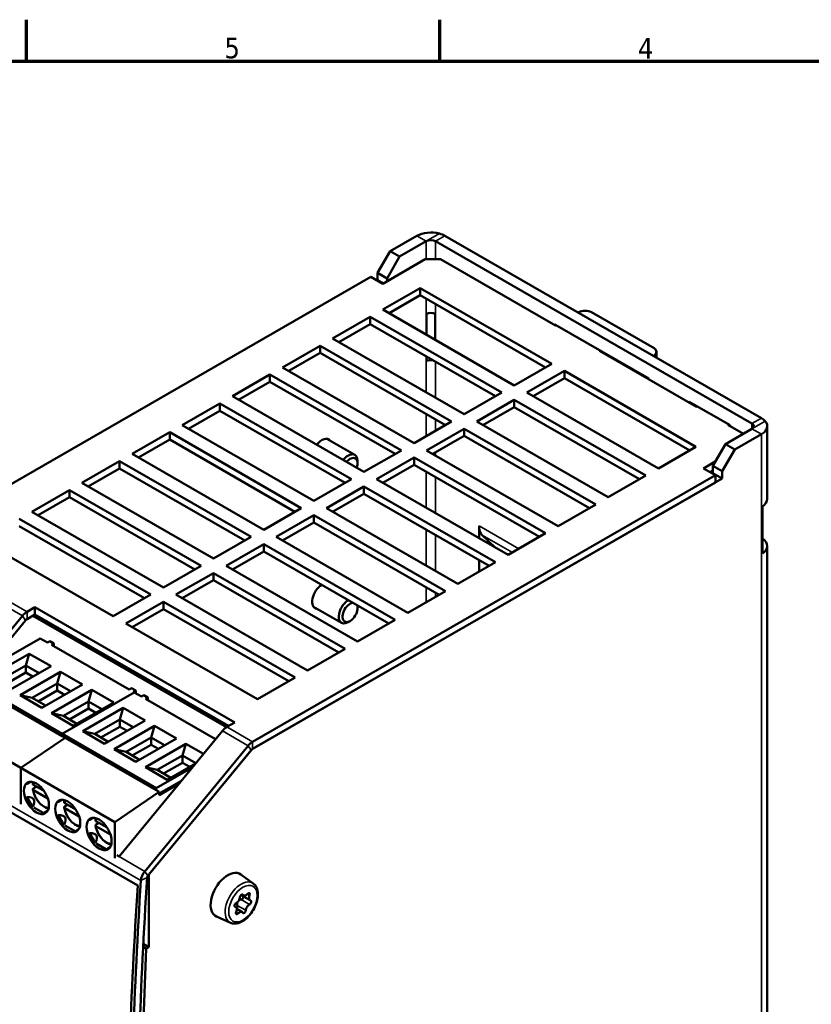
# Model space of a CAD drawing. Header units: millimetres. Extents: x -8 to 1688, y -8 to 1196.
# Tile 3 of 11: x 275 to 811, y 517 to 1184. Entities that reach past the tile are written whole.
import ezdxf

# ---------------------------------------------------------------- set-up
doc = ezdxf.new("R2010")
doc.units = ezdxf.units.MM
doc.header["$LTSCALE"] = 4
for name, color, linetype, lineweight in [('Bordo (ISO)', 7, 'Continuous', 70), ('Simbolo (ISO)', 7, 'Continuous', 25), ('Visibile (ISO)', 7, 'Continuous', 50), ('Visibile sottile (ISO)', 7, 'Continuous', 35)]:
    doc.layers.add(name, color=color, linetype=linetype, lineweight=lineweight)
doc.styles.add('Testo nota (ISO)', font='tahoma.ttf')

# ---------------------------------------------------------------- blocks, each defined once
blk = doc.blocks.new('Bordi adel')
at = {"layer": 'Bordo (ISO)'}
for p, q in [((70, 289), (70, 296)), ((140, 289), (140, 296)), ((8, 289), (412, 289))]:
    blk.add_line(p, q, dxfattribs=at)
at = {"layer": 'Simbolo (ISO)', "char_height": 3.5, "attachment_point": 8, "style": 'Testo nota (ISO)'}
for s, insert in [('5', (104.83, 289.4)), ('4', (174.83, 289.4))]:
    blk.add_mtext(s, dxfattribs=dict(at, insert=insert))

msp = doc.modelspace()

# ---------------------------------------------------------------- linework, layer by layer
at = {"layer": 'Visibile (ISO)'}
for p, q in [((544.33, 1037.59), (526.3, 1027.21)), ((532.66, 1023.54), (550.69, 1033.93)), ((557.06, 1033.93), (771.31, 910.55)), ((563.42, 1037.59), (777.68, 914.21)), ((517.81, 1012.51), (526.3, 1027.21)), ((526.3, 1027.21), (532.66, 1023.54)), ((550.13, 1021.83), (521.28, 1005.22)), ((532.66, 1023.54), (524.18, 1008.84)), ((560.31, 1021.83), (550.13, 1021.83)), ((638.38, 976.88), (560.31, 1021.83)), ((199.81, 829.38), (513.22, 1009.86)), ((521.28, 1005.22), (513.22, 1009.86)), ((517.48, 1007.41), (517.81, 1007.6)), ((517.81, 1007.6), (517.81, 1012.51)), ((517.81, 1012.51), (524.18, 1008.84)), ((517.81, 1007.6), (521.62, 1005.42)), ((524.18, 1008.84), (524.18, 1006.89)), ((521.28, 987.63), (546.74, 1002.29)), ((546.74, 1002.29), (635.83, 950.98)), ((546.74, 1002.29), (546.74, 997.38)), ((546.74, 997.38), (525.54, 985.18)), ((631.57, 948.53), (546.74, 997.38)), ((610.37, 936.32), (521.28, 987.63)), ((487.34, 968.09), (512.79, 982.74)), ((512.79, 982.74), (601.89, 931.44)), ((512.79, 982.74), (512.79, 977.84)), ((550.95, 970.55), (550.95, 984.76)), ((556.81, 984.76), (556.81, 967.17)), ((654.07, 985.92), (653.61, 985.65)), ((662.56, 985.92), (704.99, 961.49)), ((512.79, 977.84), (491.6, 965.63)), ((597.63, 928.98), (512.79, 977.84)), ((637.73, 977.25), (637.73, 977.66)), ((637.73, 977.66), (701.37, 941.01)), ((638.73, 977.08), (638.38, 976.88)), ((576.43, 916.78), (487.34, 968.09)), ((453.4, 948.54), (478.85, 963.2)), ((478.85, 963.2), (567.95, 911.89)), ((478.85, 963.2), (478.85, 958.29)), ((478.85, 958.29), (457.66, 946.09)), ((563.69, 909.44), (478.85, 958.29)), ((550.95, 952.88), (550.95, 955.87)), ((668.07, 959.78), (668.43, 959.98)), ((733.84, 921.91), (668.07, 959.78)), ((672.69, 957.53), (672.33, 957.33)), ((672.66, 957.51), (701.37, 940.98)), ((704.52, 956.34), (704.99, 956.6)), ((706.74, 959.05), (706.74, 955.06)), ((542.49, 897.23), (453.4, 948.54)), ((635.83, 950.98), (610.37, 936.32)), ((419.46, 928.99), (444.91, 943.65)), ((444.91, 943.65), (534.01, 892.35)), ((444.91, 943.65), (444.91, 938.75)), ((618.86, 931.44), (644.32, 946.1)), ((644.32, 941.19), (623.12, 928.98)), ((644.32, 946.1), (733.41, 894.79)), ((644.32, 946.1), (644.32, 941.19)), ((729.15, 892.34), (644.32, 941.19)), ((701.37, 941.01), (701.37, 940.6)), ((444.91, 938.75), (423.72, 926.54)), ((529.75, 889.89), (444.91, 938.75)), ((508.55, 877.69), (419.46, 928.99)), ((601.89, 931.44), (576.43, 916.78)), ((707.96, 880.13), (618.86, 931.44)), ((385.51, 909.45), (410.97, 924.11)), ((410.97, 924.11), (500.07, 872.8)), ((410.97, 924.11), (410.97, 919.2)), ((584.92, 911.89), (610.37, 926.55)), ((610.37, 921.65), (589.18, 909.44)), ((610.37, 926.55), (699.47, 875.24)), ((610.37, 926.55), (610.37, 921.65)), ((695.21, 872.79), (610.37, 921.65)), ((728.89, 924.76), (728.89, 925.17)), ((728.89, 925.17), (756.46, 909.29)), ((734.19, 922.11), (733.84, 921.91)), ((410.97, 919.2), (389.77, 907)), ((495.81, 870.35), (410.97, 919.2)), ((474.61, 858.14), (385.51, 909.45)), ((567.95, 911.89), (542.49, 897.23)), ((550.98, 892.35), (576.43, 907.01)), ((576.43, 907.01), (665.53, 855.7)), ((576.43, 907.01), (576.43, 902.1)), ((674.01, 860.59), (584.92, 911.89)), ((753.28, 896.5), (771.31, 906.88)), ((755.05, 909.69), (755.4, 909.9)), ((765.62, 903.6), (755.05, 909.69)), ((756.46, 909.29), (756.46, 908.88)), ((781.63, 908.71), (781.63, 859.41)), ((351.57, 889.9), (377.03, 904.56)), ((377.03, 904.56), (466.13, 853.26)), ((377.03, 904.56), (377.03, 899.66)), ((576.43, 902.1), (555.24, 889.89)), ((661.27, 853.25), (576.43, 902.1)), ((759.64, 892.83), (777.68, 903.22)), ((377.03, 899.66), (355.83, 887.45)), ((461.87, 850.8), (377.03, 899.66)), ((483.37, 900.18), (502.34, 889.26)), ((733.41, 894.79), (707.96, 880.13)), ((744.8, 881.8), (753.28, 896.5)), ((753.28, 896.5), (759.64, 892.83)), ((440.67, 838.6), (351.57, 889.9)), ((534.01, 892.35), (508.55, 877.69)), ((517.04, 872.8), (542.49, 887.46)), ((542.49, 887.46), (631.59, 836.15)), ((542.49, 887.46), (542.49, 882.56)), ((640.07, 841.04), (550.98, 892.35)), ((759.64, 892.83), (751.16, 878.14)), ((317.63, 870.36), (343.09, 885.02)), ((343.09, 885.02), (432.18, 833.71)), ((343.09, 885.02), (343.09, 880.11)), ((504.21, 883.63), (504.21, 885.13)), ((542.49, 882.56), (521.3, 870.35)), ((627.33, 833.7), (542.49, 882.56)), ((738.5, 880.13), (746.49, 884.73)), ((751.16, 878.14), (744.8, 881.8)), ((744.8, 876.89), (744.8, 881.8)), ((343.09, 880.11), (321.89, 867.91)), ((427.92, 831.26), (343.09, 880.11)), ((746.56, 875.49), (433.16, 695.01)), ((699.47, 875.24), (674.01, 860.59)), ((746.56, 875.49), (738.5, 880.13)), ((744.8, 878.85), (742.76, 877.68)), ((744.46, 876.7), (744.8, 876.89)), ((751.16, 873.23), (744.8, 876.89)), ((746.56, 870.58), (746.56, 875.49)), ((751.16, 878.14), (751.16, 873.23)), ((406.73, 819.05), (317.63, 870.36)), ((751.16, 873.23), (432.96, 689.99)), ((746.56, 870.58), (433.16, 690.1)), ((500.07, 872.8), (474.61, 858.14)), ((483.1, 853.26), (508.55, 867.91)), ((508.55, 867.91), (597.65, 816.61)), ((508.55, 867.91), (508.55, 863.01)), ((606.13, 821.49), (517.04, 872.8)), ((283.69, 850.81), (309.15, 865.47)), ((309.15, 860.57), (287.95, 848.36)), ((309.15, 865.47), (398.24, 814.17)), ((309.15, 865.47), (309.15, 860.57)), ((393.98, 811.71), (309.15, 860.57)), ((508.55, 863.01), (487.35, 850.8)), ((593.39, 814.16), (508.55, 863.01)), ((665.53, 855.7), (640.07, 841.04)), ((778.37, 822.47), (778.37, 854.35)), ((372.79, 799.51), (283.69, 850.81)), ((466.13, 853.26), (440.67, 838.6)), ((449.15, 833.71), (474.61, 848.37)), ((474.61, 848.37), (563.71, 797.06)), ((474.61, 848.37), (474.61, 843.46)), ((572.19, 801.95), (483.1, 853.26)), ((275.21, 845.93), (364.3, 794.62)), ((360.04, 792.17), (275.21, 841.02)), ((474.61, 843.46), (453.41, 831.26)), ((559.45, 794.61), (474.61, 843.46)), ((586.54, 832.77), (586.54, 841.14)), ((432.18, 833.71), (406.73, 819.05)), ((538.25, 782.4), (449.15, 833.71)), ((592.91, 830.94), (588.68, 834.99)), ((631.59, 836.15), (606.13, 821.49)), ((338.85, 779.96), (249.75, 831.27)), ((415.21, 814.17), (440.67, 828.82)), ((440.67, 828.82), (529.76, 777.52)), ((440.67, 828.82), (440.67, 823.92)), ((592.91, 830.94), (597.69, 826.36)), ((592.91, 830.94), (592.91, 829.11)), ((781.63, 827.53), (781.63, 420.88)), ((440.67, 823.92), (419.47, 811.71)), ((525.51, 775.06), (440.67, 823.92)), ((398.24, 814.17), (372.79, 799.51)), ((504.31, 762.86), (415.21, 814.17)), ((597.65, 816.61), (572.19, 801.95)), ((586.54, 810.21), (586.54, 818.1)), ((592.91, 814.43), (592.91, 813.88)), ((381.27, 794.62), (406.73, 809.28)), ((406.73, 809.28), (495.82, 757.97)), ((406.73, 809.28), (406.73, 804.37)), ((406.73, 804.37), (385.53, 792.17)), ((491.56, 755.52), (406.73, 804.37)), ((364.3, 794.62), (338.85, 779.96)), ((470.37, 743.31), (381.27, 794.62)), ((563.71, 797.06), (538.25, 782.4)), ((347.33, 775.07), (372.79, 789.73)), ((372.79, 789.73), (461.88, 738.43)), ((372.79, 789.73), (372.79, 784.83)), ((504.21, 785.52), (504.21, 787.02)), ((242.77, 738.21), (277.34, 780.26)), ((280.42, 782.96), (285.81, 786.07)), ((285.81, 781.16), (280.42, 778.06)), ((284.45, 780.38), (415.53, 704.89)), ((285.81, 786.07), (285.81, 781.16)), ((285.81, 786.07), (421.15, 708.13)), ((416.89, 705.68), (285.81, 781.16)), ((372.79, 784.83), (351.59, 772.62)), ((457.62, 735.97), (372.79, 784.83)), ((474.39, 786.48), (493.35, 775.56)), ((279.39, 777.16), (251.52, 743.25)), ((436.43, 723.77), (347.33, 775.07)), ((499.16, 776.76), (497.87, 776.01)), ((529.76, 777.52), (504.31, 762.86)), ((240.53, 736.91), (289.32, 765.01)), ((294.2, 762.2), (289.32, 765.01)), ((295.89, 763.18), (294.2, 762.2)), ((295.89, 763.18), (298.65, 761.59)), ((298.65, 761.59), (296.95, 760.61)), ((349.56, 730.32), (296.95, 760.61)), ((298.65, 761.59), (298.65, 759.64)), ((281.89, 754.63), (254.49, 738.85)), ((279.56, 746.72), (281.89, 754.63)), ((296.74, 746.08), (281.89, 754.63)), ((495.82, 757.97), (470.37, 743.31)), ((279.56, 746.72), (262.59, 736.94)), ((279.56, 741.86), (266.81, 734.52)), ((269.34, 730.3), (296.74, 746.08)), ((303.11, 742.41), (275.7, 726.63)), ((288.71, 741.45), (279.56, 746.72)), ((279.56, 741.86), (279.56, 746.72)), ((284.49, 739.02), (279.56, 741.86)), ((300.77, 734.5), (303.11, 742.41)), ((317.96, 733.86), (303.11, 742.41)), ((304.17, 700.27), (240.53, 736.91)), ((242.65, 734.32), (304.17, 698.89)), ((300.77, 734.5), (283.8, 724.73)), ((290.55, 718.08), (317.96, 733.86)), ((309.92, 729.23), (300.77, 734.5)), ((300.77, 729.64), (300.77, 734.5)), ((461.88, 738.43), (436.43, 723.77)), ((355.43, 597.61), (125.89, 729.79)), ((300.77, 729.64), (288.02, 722.3)), ((324.32, 730.2), (296.92, 714.42)), ((305.7, 726.81), (300.77, 729.64)), ((304.17, 700.27), (352.96, 728.36)), ((352.96, 728.36), (304.17, 700.27)), ((321.99, 722.29), (324.32, 730.2)), ((339.17, 721.64), (324.32, 730.2)), ((351.26, 731.3), (349.56, 730.32)), ((354.02, 729.71), (351.26, 731.3)), ((354.02, 729.71), (352.32, 728.73)), ((352.32, 728.73), (352.96, 728.36)), ((357.84, 725.55), (352.96, 728.36)), ((354.02, 727.75), (354.02, 729.71)), ((275.7, 726.63), (290.55, 718.08)), ((283.8, 724.73), (275.7, 726.63)), ((283.8, 724.73), (292.95, 719.46)), ((321.99, 722.29), (305.02, 712.51)), ((311.77, 705.86), (339.17, 721.64)), ((331.13, 717.02), (321.99, 722.29)), ((321.99, 717.43), (321.99, 722.29)), ((359.53, 726.53), (357.84, 725.55)), ((359.53, 726.53), (362.29, 724.94)), ((362.29, 724.94), (360.59, 723.97)), ((408.02, 696.66), (360.59, 723.97)), ((362.29, 724.94), (362.29, 722.99)), ((212.53, 713.93), (276.17, 677.28)), ((296.92, 714.42), (311.77, 705.86)), ((305.02, 712.51), (296.92, 714.42)), ((321.99, 717.43), (309.23, 710.08)), ((345.53, 717.98), (318.13, 702.2)), ((326.92, 714.59), (321.99, 717.43)), ((343.2, 710.07), (345.53, 717.98)), ((360.38, 709.43), (345.53, 717.98)), ((305.02, 712.51), (314.16, 707.24)), ((343.2, 710.07), (326.23, 700.3)), ((332.98, 693.65), (360.38, 709.43)), ((352.35, 704.8), (343.2, 710.07)), ((343.2, 705.21), (343.2, 710.07)), ((421.15, 708.13), (415.76, 705.03)), ((367.81, 663.62), (304.17, 700.27)), ((304.17, 698.89), (304.17, 700.27)), ((304.17, 700.27), (304.17, 698.89)), ((318.13, 702.2), (332.98, 693.65)), ((326.23, 700.3), (318.13, 702.2)), ((326.23, 700.3), (335.38, 695.03)), ((343.2, 705.21), (330.45, 697.87)), ((366.75, 705.76), (339.34, 689.98)), ((412.68, 702.33), (342.73, 617.22)), ((348.13, 702.37), (343.2, 705.21)), ((364.41, 697.85), (366.75, 705.76)), ((381.59, 697.21), (366.75, 705.76)), ((276.17, 677.28), (306.29, 697.67)), ((276.17, 677.28), (306.29, 697.67)), ((306.29, 697.67), (304.17, 698.89)), ((306.29, 697.67), (367.81, 662.25)), ((364.41, 697.85), (347.44, 688.08)), ((354.19, 681.43), (381.59, 697.21)), ((387.96, 693.55), (360.56, 677.77)), ((373.56, 692.59), (364.41, 697.85)), ((364.41, 693), (364.41, 697.85)), ((385.63, 685.64), (387.96, 693.55)), ((399.84, 686.71), (387.96, 693.55)), ((339.34, 689.98), (354.19, 681.43)), ((347.44, 688.08), (339.34, 689.98)), ((347.44, 688.08), (356.59, 682.81)), ((364.41, 693), (351.66, 685.65)), ((430.07, 692.31), (360.12, 607.2)), ((432.13, 689.2), (362.18, 604.1)), ((432.96, 689.99), (362.96, 605.04)), ((369.34, 690.16), (364.41, 693)), ((385.63, 685.64), (368.65, 675.87)), ((385.63, 680.78), (372.87, 673.44)), ((375.41, 669.22), (394.5, 680.21)), ((394.68, 680.43), (385.63, 685.64)), ((385.63, 680.78), (385.63, 685.64)), ((390.56, 677.94), (385.63, 680.78)), ((276.17, 677.28), (339.8, 640.63)), ((276.17, 652.71), (276.17, 677.28)), ((276.17, 652.71), (276.17, 677.28)), ((360.56, 677.77), (375.41, 669.22)), ((368.65, 675.87), (360.56, 677.77)), ((392.6, 677.89), (367.81, 663.62)), ((368.65, 675.87), (377.8, 670.6)), ((282.96, 667.91), (280.54, 666.51)), ((384.94, 668.58), (369.93, 659.94)), ((286.81, 664.51), (284.68, 663.28)), ((292.16, 661.43), (284.7, 665.73)), ((294.46, 656.67), (284.7, 662.29)), ((339.8, 640.63), (369.93, 661.02)), ((367.81, 663.62), (367.81, 662.25)), ((369.93, 661.02), (367.81, 662.25)), ((383.34, 666.63), (369.93, 658.91)), ((369.93, 658.91), (369.93, 661.02)), ((304.17, 655.69), (301.75, 654.29)), ((313.37, 649.21), (305.91, 653.51)), ((291.3, 646.79), (284.92, 650.47)), ((294.34, 648.16), (291.94, 646.76)), ((308.03, 652.29), (305.89, 651.06)), ((315.68, 644.45), (305.91, 650.08)), ((325.38, 643.48), (322.96, 642.08)), ((327.12, 641.29), (334.58, 637)), ((339.8, 616.06), (339.8, 640.63)), ((312.51, 634.58), (306.13, 638.25)), ((315.55, 635.94), (313.15, 634.54)), ((327.11, 638.85), (329.24, 640.08)), ((327.12, 637.86), (336.89, 632.24)), ((333.73, 622.36), (327.35, 626.04)), ((336.77, 623.72), (334.36, 622.33)), ((342.71, 617.19), (341.14, 618.09)), ((362.96, 605.04), (362.96, 555.99)), ((433.58, 599.02), (425.15, 605.16)), ((355.43, 597.61), (355.56, 597.68)), ((431.45, 587.62), (425.45, 591.08)), ((427.09, 590.93), (425.85, 591.64)), ((421.74, 583.02), (421.03, 583.44)), ((426.1, 579.72), (422.42, 581.84)), ((418.25, 572.41), (408.71, 576.62)), ((361.13, 554.94), (354.9, 383.59)), ((361.13, 554.94), (359.06, 556.13)), ((359.16, 558.17), (362.96, 555.99)), ((362.96, 555.99), (361.13, 554.94))]:
    msp.add_line(p, q, dxfattribs=at)
for centre, major_axis, ratio, start_param, end_param in [((553.88, 1032.09), (-13.5, 0), 0.575862, 4.266828, 5.497787), ((553.88, 1032.09), (4.5, 0), 0.575862, 0.785398, 2.356194), ((553.88, 1032.09), (-13.5, 0), 0.575862, 3.926991, 4.266828), ((658.32, 983.48), (-6, 0), 0.575862, 3.926991, 5.497787), ((553.88, 982.79), (4.5, 0), 0.575862, 0.861576, 2.280016), ((700.74, 959.05), (6, 0), 0.575862, 5.497787, 7.068583), ((553.88, 950.91), (-4.5, 0), 0.575862, 4.395034, 5.421609), ((768.13, 908.71), (-13.5, 0), 0.575862, 3.587154, 3.926991), ((768.13, 908.71), (4.5, 0), 0.575862, 5.497787, 7.068583), ((768.13, 908.71), (13.5, 0), 0.575862, 5.497787, 6.728747), ((480.05, 891.71), (4.64, 8.06), 0.578093, 6.028497, 7.629313), ((497.84, 881.46), (4.49, 7.8), 0.578093, 5.496181, 7.621689), ((499.15, 880.71), (3.57, 6.2), 0.578093, 5.005972, 7.560399), ((768.13, 859.41), (13.5, 0), 0.575862, 5.573965, 6.283185), ((597.15, 847.25), (-7.49, -13), 0.578093, 5.495853, 6.141625), ((768.13, 827.53), (13.5, 0), 0.575862, 5.573965, 6.992405), ((480.05, 793.6), (-4.64, -8.06), 0.578093, 3.920587, 6.537873), ((497.84, 783.36), (-4.49, -7.8), 0.578093, 3.886219, 7.07019), ((499.15, 782.61), (3.57, 6.2), 0.578093, 0.391451, 5.891734), ((497.84, 783.36), (4.49, 7.8), 0.578093, 5.496181, 5.538559), ((280.42, 775.61), (4.49, 7.8), 0.578093, 0.783464, 1.28961), ((280.42, 775.61), (-1.5, -2.6), 0.578093, 3.925057, 4.431203), ((415.76, 697.67), (-4.49, -7.8), 0.578093, 3.925057, 4.431203), ((433.16, 687.65), (-4.49, -7.8), 0.578093, 3.925057, 4.431203), ((433.16, 687.65), (-1.5, -2.6), 0.578093, 3.925057, 4.431203), ((292.52, 660.26), (12.12, -6.35), 0.445687, 2.937438, 3.091822), ((292.52, 660.26), (-10.85, -6.38), 0.953105, 6.051563, 6.499714), ((234.2, 626.68), (50.78, 29.21), 0.204846, 5.967712, 6.599306), ((313.73, 648.04), (12.12, -6.35), 0.445687, 2.937438, 3.091822), ((292.52, 660.26), (-0.58, -13.66), 0.444492, 0.052407, 0.202807), ((313.73, 648.04), (-10.85, -6.38), 0.953105, 6.051563, 6.499714), ((255.42, 614.46), (50.78, 29.21), 0.204846, 5.967712, 6.599306), ((334.95, 635.83), (12.12, -6.35), 0.445687, 2.937438, 3.091822), ((313.73, 648.04), (-0.58, -13.66), 0.444492, 0.052407, 0.202807), ((334.95, 635.83), (-10.85, -6.38), 0.953105, 6.051563, 6.499714), ((276.63, 602.25), (50.78, 29.21), 0.204846, 5.967712, 6.599306), ((334.95, 635.83), (-0.58, -13.66), 0.444492, 0.052407, 0.202807), ((345.2, 613.49), (-3.59, -6.24), 0.578093, 4.431203, 4.436145), ((362.59, 603.47), (-3.59, -6.24), 0.578093, 4.431203, 5.419715), ((416.41, 591.19), (-8.23, -14.3), 0.578093, 3.07957, 6.345208), ((2899.96, 1840.85), (-1799.51, -3124.9), 0.578093, 5.419715, 5.491694), ((2899.96, 1840.85), (-1796.52, -3119.7), 0.578093, 5.419715, 5.491687), ((362.59, 603.47), (-0.6, -1.04), 0.578093, 4.431203, 5.419715), ((2646.38, 1705.11), (1621.97, 2816.6), 0.578093, 2.27448, 2.354261), ((422.24, 588.63), (1.68, 2.92), 0.578093, 3.85197, 5.426069), ((425.67, 590.33), (0.75, 1.3), 0.578093, 5.946365, 8.567662), ((428.77, 593.85), (-1.68, -2.92), 0.578093, 5.946365, 7.520464), ((430.28, 591.14), (0.75, 1.3), 0.578093, 4.899168, 7.520464), ((433.13, 590.54), (-1.68, -2.92), 0.578093, 4.899168, 6.473267), ((431.21, 586.13), (0.75, 1.3), 0.578093, 3.85197, 6.473267), ((421.99, 584.51), (-0.75, -1.3), 0.578093, 3.85197, 6.473267), ((420.06, 580.1), (1.68, 2.92), 0.578093, 4.899168, 6.473267), ((427.52, 580.32), (-0.75, -1.3), 0.578093, 5.946365, 8.567662), ((430.96, 582.02), (-1.68, -2.92), 0.578093, 3.85197, 5.426069), ((422.91, 579.51), (-0.75, -1.3), 0.578093, 4.899168, 7.520464), ((424.42, 576.8), (1.68, 2.92), 0.578093, 5.946365, 7.520464)]:
    msp.add_ellipse(centre, major_axis=major_axis, ratio=ratio, start_param=start_param, end_param=end_param, dxfattribs=at)
for centre in [(286.77, 656.95), (307.99, 644.73), (329.2, 632.52)]:
    msp.add_ellipse(centre, major_axis=(-5.99, 10.4), ratio=0.578093, dxfattribs=at)
for points, knots in [([(280.56, 666.87), (280.55, 666.85), (280.52, 666.81), (280.49, 666.75), (280.46, 666.7), (280.44, 666.66), (280.43, 666.62), (280.42, 666.58), (280.41, 666.55), (280.41, 666.53), (280.41, 666.51), (280.42, 666.5), (280.43, 666.49), (280.44, 666.48), (280.46, 666.48), (280.47, 666.48), (280.49, 666.48), (280.51, 666.49), (280.53, 666.5), (280.54, 666.51), (280.54, 666.51)], [0, 0, 0, 0, 0.05, 0.1, 0.15, 0.2, 0.25, 0.3, 0.35, 0.4, 0.45, 0.5, 0.55, 0.6, 0.65, 0.7, 0.75, 0.8, 0.85, 0.8667385, 0.8667385, 0.8667385, 0.8667385]), ([(284.71, 667.65), (284.67, 667.54), (284.63, 667.43), (284.49, 666.99), (284.4, 666.65), (284.34, 666.3)], [5.9344407, 5.9344407, 5.9344407, 5.9344407, 5.9760203, 5.9760203, 6.096062, 6.096062, 6.096062, 6.096062]), ([(284.34, 666.3), (284.34, 666.27), (284.33, 666.25), (284.33, 666.14), (284.37, 666.04), (284.49, 665.88), (284.59, 665.79), (284.7, 665.73)], [0.01268503, 0.01268503, 0.01268503, 0.01268503, 0.01478815, 0.01478815, 0.02230139, 0.02230139, 0.02990555, 0.02990555, 0.02990555, 0.02990555]), ([(284.7, 662.29), (284.59, 662.35), (284.49, 662.44), (284.37, 662.6), (284.33, 662.7), (284.33, 662.88), (284.37, 662.98), (284.48, 663.13), (284.58, 663.22), (284.68, 663.28)], [0.08984713, 0.08984713, 0.08984713, 0.08984713, 0.09745128, 0.09745128, 0.10496453, 0.10496453, 0.11239048, 0.11239048, 0.11975267, 0.11975267, 0.11975267, 0.11975267]), ([(284.34, 662.73), (284.51, 661.61), (284.83, 660.46), (285.71, 658.19), (286.27, 657.08), (287.6, 655.01), (288.35, 654.05), (289.99, 652.36), (290.88, 651.63), (292.71, 650.49), (293.66, 650.08), (294.74, 649.84), (294.87, 649.82), (295, 649.8)], [0.189823, 0.189823, 0.189823, 0.189823, 0.527198, 0.527198, 0.861835, 0.861835, 1.195722, 1.195722, 1.531563, 1.531563, 1.869182, 1.869182, 1.915674, 1.915674, 1.915674, 1.915674]), ([(301.77, 654.65), (301.76, 654.63), (301.73, 654.59), (301.7, 654.54), (301.67, 654.49), (301.65, 654.44), (301.64, 654.4), (301.63, 654.37), (301.62, 654.34), (301.62, 654.32), (301.63, 654.3), (301.63, 654.28), (301.64, 654.27), (301.65, 654.26), (301.67, 654.26), (301.68, 654.26), (301.7, 654.27), (301.72, 654.28), (301.74, 654.28), (301.75, 654.29), (301.75, 654.29)], [0, 0, 0, 0, 0.05, 0.1, 0.15, 0.2, 0.25, 0.3, 0.35, 0.4, 0.45, 0.5, 0.55, 0.6, 0.65, 0.7, 0.75, 0.8, 0.85, 0.8667385, 0.8667385, 0.8667385, 0.8667385]), ([(305.93, 655.44), (305.88, 655.33), (305.84, 655.22), (305.7, 654.78), (305.62, 654.43), (305.55, 654.08)], [5.9344407, 5.9344407, 5.9344407, 5.9344407, 5.9760203, 5.9760203, 6.096062, 6.096062, 6.096062, 6.096062]), ([(305.55, 654.08), (305.55, 654.06), (305.55, 654.03), (305.55, 653.92), (305.58, 653.82), (305.7, 653.66), (305.8, 653.57), (305.91, 653.51)], [0.01268503, 0.01268503, 0.01268503, 0.01268503, 0.01478815, 0.01478815, 0.02230139, 0.02230139, 0.02990555, 0.02990555, 0.02990555, 0.02990555]), ([(305.91, 650.08), (305.8, 650.14), (305.7, 650.23), (305.58, 650.39), (305.55, 650.49), (305.55, 650.66), (305.58, 650.76), (305.69, 650.92), (305.79, 651), (305.89, 651.06)], [0.08984713, 0.08984713, 0.08984713, 0.08984713, 0.09745128, 0.09745128, 0.10496453, 0.10496453, 0.11239048, 0.11239048, 0.11975267, 0.11975267, 0.11975267, 0.11975267]), ([(305.55, 650.52), (305.72, 649.4), (306.04, 648.24), (306.92, 645.98), (307.49, 644.87), (308.81, 642.8), (309.56, 641.83), (311.21, 640.14), (312.09, 639.41), (313.92, 638.28), (314.87, 637.87), (315.95, 637.63), (316.08, 637.6), (316.21, 637.58)], [0.189823, 0.189823, 0.189823, 0.189823, 0.527198, 0.527198, 0.861835, 0.861835, 1.195722, 1.195722, 1.531563, 1.531563, 1.869182, 1.869182, 1.915674, 1.915674, 1.915674, 1.915674]), ([(291.94, 646.76), (291.93, 646.76), (291.93, 646.75), (291.91, 646.75), (291.89, 646.73), (291.88, 646.72), (291.87, 646.71), (291.87, 646.69), (291.87, 646.68), (291.87, 646.67), (291.88, 646.65), (291.89, 646.64), (291.92, 646.63), (291.94, 646.62), (291.98, 646.61), (292.02, 646.61), (292.07, 646.6), (292.12, 646.6), (292.19, 646.6), (292.23, 646.6), (292.26, 646.6)], [0.1395902, 0.1395902, 0.1395902, 0.1395902, 0.15, 0.2, 0.25, 0.3, 0.35, 0.4, 0.45, 0.5, 0.55, 0.6, 0.65, 0.7, 0.75, 0.8, 0.85, 0.9, 0.95, 1, 1, 1, 1]), ([(322.99, 642.44), (322.97, 642.42), (322.95, 642.37), (322.91, 642.32), (322.89, 642.27), (322.87, 642.22), (322.85, 642.19), (322.84, 642.15), (322.84, 642.12), (322.84, 642.1), (322.84, 642.08), (322.85, 642.07), (322.86, 642.05), (322.87, 642.05), (322.88, 642.05), (322.9, 642.05), (322.92, 642.05), (322.94, 642.06), (322.95, 642.07), (322.96, 642.07), (322.96, 642.08)], [0, 0, 0, 0, 0.05, 0.1, 0.15, 0.2, 0.25, 0.3, 0.35, 0.4, 0.45, 0.5, 0.55, 0.6, 0.65, 0.7, 0.75, 0.8, 0.85, 0.8667385, 0.8667385, 0.8667385, 0.8667385]), ([(326.77, 641.87), (326.76, 641.84), (326.76, 641.82), (326.76, 641.71), (326.8, 641.6), (326.91, 641.44), (327.02, 641.36), (327.12, 641.29)], [0.01268503, 0.01268503, 0.01268503, 0.01268503, 0.01478815, 0.01478815, 0.02230139, 0.02230139, 0.02990555, 0.02990555, 0.02990555, 0.02990555]), ([(327.14, 643.22), (327.1, 643.11), (327.06, 643), (326.91, 642.56), (326.83, 642.22), (326.77, 641.87)], [5.9344407, 5.9344407, 5.9344407, 5.9344407, 5.9760203, 5.9760203, 6.096062, 6.096062, 6.096062, 6.096062]), ([(313.15, 634.54), (313.15, 634.54), (313.14, 634.54), (313.12, 634.53), (313.11, 634.52), (313.09, 634.5), (313.08, 634.49), (313.08, 634.48), (313.08, 634.46), (313.08, 634.45), (313.09, 634.44), (313.11, 634.43), (313.13, 634.41), (313.16, 634.4), (313.19, 634.4), (313.23, 634.39), (313.28, 634.38), (313.34, 634.38), (313.4, 634.38), (313.45, 634.39), (313.47, 634.39)], [0.1395902, 0.1395902, 0.1395902, 0.1395902, 0.15, 0.2, 0.25, 0.3, 0.35, 0.4, 0.45, 0.5, 0.55, 0.6, 0.65, 0.7, 0.75, 0.8, 0.85, 0.9, 0.95, 1, 1, 1, 1]), ([(327.12, 637.86), (327.02, 637.92), (326.91, 638.01), (326.8, 638.17), (326.76, 638.27), (326.76, 638.44), (326.79, 638.54), (326.91, 638.7), (327, 638.79), (327.11, 638.85)], [0.08984713, 0.08984713, 0.08984713, 0.08984713, 0.09745128, 0.09745128, 0.10496453, 0.10496453, 0.11239048, 0.11239048, 0.11975267, 0.11975267, 0.11975267, 0.11975267]), ([(326.76, 638.3), (326.93, 637.18), (327.25, 636.02), (328.14, 633.76), (328.7, 632.65), (330.02, 630.58), (330.78, 629.62), (332.42, 627.93), (333.3, 627.2), (335.14, 626.06), (336.08, 625.65), (337.16, 625.41), (337.29, 625.39), (337.42, 625.37)], [0.189823, 0.189823, 0.189823, 0.189823, 0.527198, 0.527198, 0.861835, 0.861835, 1.195722, 1.195722, 1.531563, 1.531563, 1.869182, 1.869182, 1.915674, 1.915674, 1.915674, 1.915674]), ([(334.36, 622.33), (334.36, 622.33), (334.35, 622.32), (334.34, 622.31), (334.32, 622.3), (334.31, 622.29), (334.3, 622.27), (334.29, 622.26), (334.29, 622.25), (334.3, 622.23), (334.31, 622.22), (334.32, 622.21), (334.34, 622.2), (334.37, 622.19), (334.4, 622.18), (334.44, 622.17), (334.49, 622.17), (334.55, 622.17), (334.61, 622.17), (334.66, 622.17), (334.69, 622.17)], [0.1395902, 0.1395902, 0.1395902, 0.1395902, 0.15, 0.2, 0.25, 0.3, 0.35, 0.4, 0.45, 0.5, 0.55, 0.6, 0.65, 0.7, 0.75, 0.8, 0.85, 0.9, 0.95, 1, 1, 1, 1]), ([(418.25, 572.41), (419.14, 572.02), (420.11, 571.84), (422.21, 571.85), (423.34, 572.1), (425.7, 573.02), (426.93, 573.74), (429.29, 575.58), (430.42, 576.7), (432.46, 579.21), (433.37, 580.6), (434.9, 583.49), (435.52, 585.01), (436.4, 588.04), (436.67, 589.55), (436.78, 592.45), (436.63, 593.84), (435.88, 596.29), (435.29, 597.36), (434.2, 598.52), (433.9, 598.79), (433.58, 599.02)], [3.800584, 3.800584, 3.800584, 3.800584, 4.065154, 4.065154, 4.362548, 4.362548, 4.696097, 4.696097, 5.035879, 5.035879, 5.372634, 5.372634, 5.708389, 5.708389, 6.046235, 6.046235, 6.386118, 6.386118, 6.70797, 6.70797, 6.81813, 6.81813, 6.81813, 6.81813]), ([(423.98, 587.74), (424.17, 587.86), (424.38, 587.95), (424.82, 588.1), (425.08, 588.16), (425.35, 588.2)], [0.31734853, 0.31734853, 0.31734853, 0.31734853, 0.32828659, 0.32828659, 0.34124404, 0.34124404, 0.34124404, 0.34124404]), ([(425.45, 591.08), (425.42, 591.09), (425.4, 591.11), (425.33, 591.15), (425.29, 591.18), (425.25, 591.21)], [0.263394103, 0.263394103, 0.263394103, 0.263394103, 0.265006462, 0.265006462, 0.268000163, 0.268000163, 0.268000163, 0.268000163]), ([(425.35, 588.2), (425.57, 588.23), (425.79, 588.3), (426.18, 588.5), (426.37, 588.65), (426.66, 589), (426.77, 589.21), (426.82, 589.41)], [0.08298659, 0.08298659, 0.08298659, 0.08298659, 0.09402918, 0.09402918, 0.10516563, 0.10516563, 0.11630209, 0.11630209, 0.11630209, 0.11630209]), ([(426.82, 589.41), (426.87, 589.61), (426.87, 589.83), (426.78, 590.16), (426.72, 590.29), (426.63, 590.4)], [0.11630209, 0.11630209, 0.11630209, 0.11630209, 0.12743854, 0.12743854, 0.13547247, 0.13547247, 0.13547247, 0.13547247]), ([(422.33, 582.33), (422.49, 582.45), (422.62, 582.63), (422.81, 583.04), (422.87, 583.28), (422.89, 583.72), (422.86, 583.95), (422.79, 584.17)], [0.11630209, 0.11630209, 0.11630209, 0.11630209, 0.12743854, 0.12743854, 0.138575, 0.138575, 0.14961758, 0.14961758, 0.14961758, 0.14961758]), ([(422.79, 584.17), (422.72, 584.43), (422.66, 584.7), (422.61, 585.26), (422.62, 585.61), (422.7, 586.04), (422.73, 586.14), (422.76, 586.24)], [0.25204901, 0.25204901, 0.25204901, 0.25204901, 0.26500646, 0.26500646, 0.28082649, 0.28082649, 0.28567206, 0.28567206, 0.28567206, 0.28567206])]:
    msp.add_open_spline(points, degree=3, knots=knots, dxfattribs=at)
for points in [[(280.61, 657.68), (280.6, 657.68), (280.58, 657.67), (280.55, 657.67), (280.53, 657.66), (280.51, 657.64), (280.49, 657.62), (280.47, 657.59), (280.46, 657.55), (280.44, 657.51), (280.43, 657.47), (280.42, 657.41), (280.41, 657.35), (280.41, 657.28), (280.41, 657.2), (280.42, 657.12), (280.43, 657.03), (280.44, 656.93), (280.46, 656.81), (280.49, 656.69), (280.52, 656.57), (280.55, 656.47), (280.56, 656.42)], [(283.23, 651.81), (283.26, 651.77), (283.33, 651.7), (283.42, 651.61), (283.51, 651.53), (283.6, 651.45), (283.68, 651.39), (283.76, 651.33), (283.83, 651.29), (283.89, 651.25), (283.95, 651.22), (284.01, 651.19), (284.06, 651.17), (284.11, 651.16), (284.15, 651.15), (284.19, 651.15), (284.22, 651.15), (284.25, 651.15), (284.28, 651.16), (284.3, 651.18), (284.32, 651.2), (284.33, 651.21), (284.33, 651.22)], [(301.82, 645.46), (301.81, 645.46), (301.79, 645.46), (301.77, 645.45), (301.74, 645.44), (301.72, 645.42), (301.7, 645.4), (301.68, 645.37), (301.67, 645.34), (301.65, 645.3), (301.64, 645.25), (301.63, 645.19), (301.63, 645.13), (301.62, 645.06), (301.62, 644.99), (301.63, 644.9), (301.64, 644.81), (301.65, 644.71), (301.67, 644.6), (301.7, 644.48), (301.73, 644.35), (301.76, 644.26), (301.77, 644.21)], [(304.44, 639.59), (304.47, 639.55), (304.54, 639.48), (304.64, 639.39), (304.73, 639.31), (304.81, 639.24), (304.89, 639.17), (304.97, 639.12), (305.04, 639.07), (305.11, 639.03), (305.17, 639), (305.22, 638.98), (305.28, 638.96), (305.32, 638.94), (305.37, 638.93), (305.4, 638.93), (305.44, 638.93), (305.47, 638.94), (305.49, 638.95), (305.51, 638.96), (305.53, 638.98), (305.54, 639), (305.55, 639)], [(323.03, 633.24), (323.02, 633.24), (323, 633.24), (322.98, 633.24), (322.96, 633.22), (322.94, 633.21), (322.92, 633.19), (322.9, 633.16), (322.88, 633.12), (322.87, 633.08), (322.86, 633.03), (322.85, 632.98), (322.84, 632.92), (322.84, 632.85), (322.84, 632.77), (322.84, 632.69), (322.85, 632.59), (322.87, 632.49), (322.89, 632.38), (322.91, 632.26), (322.95, 632.13), (322.97, 632.04), (322.99, 631.99)], [(325.65, 627.37), (325.69, 627.34), (325.75, 627.27), (325.85, 627.18), (325.94, 627.09), (326.03, 627.02), (326.11, 626.96), (326.18, 626.9), (326.25, 626.86), (326.32, 626.82), (326.38, 626.79), (326.44, 626.76), (326.49, 626.74), (326.54, 626.73), (326.58, 626.72), (326.62, 626.72), (326.65, 626.72), (326.68, 626.72), (326.7, 626.73), (326.73, 626.75), (326.75, 626.76), (326.76, 626.78), (326.76, 626.79)], [(422.31, 582.31), (422.32, 582.32), (422.33, 582.32), (422.33, 582.33)]]:
    msp.add_open_spline(points, degree=3, dxfattribs=at)
at = {"layer": 'Visibile sottile (ISO)'}
for p, q in [((550.69, 1033.93), (544.33, 1037.59)), ((559.69, 1039.11), (550.69, 1033.93)), ((550.69, 1021.83), (550.69, 1033.93)), ((563.42, 1037.59), (557.06, 1033.93)), ((557.06, 1033.93), (557.06, 1021.83)), ((550.69, 970.69), (550.69, 995.1)), ((557.06, 991.44), (557.06, 967.03)), ((550.69, 931.6), (550.69, 956.01)), ((704.99, 956.6), (704.99, 956.07)), ((557.06, 952.35), (557.06, 927.94)), ((550.69, 901.96), (550.69, 916.92)), ((771.31, 910.55), (777.68, 914.21)), ((557.06, 913.26), (557.06, 905.62)), ((771.31, 906.88), (780.31, 912.06)), ((771.31, 906.88), (771.31, 910.55)), ((777.68, 903.22), (771.31, 906.88)), ((777.68, 334.2), (777.68, 903.22)), ((557.06, 890.94), (557.06, 888.85)), ((550.69, 853.42), (550.69, 877.83)), ((557.06, 874.17), (557.06, 849.75)), ((586.54, 841.14), (613.4, 825.68)), ((550.69, 814.33), (550.69, 838.74)), ((557.06, 835.08), (557.06, 810.66)), ((588.68, 834.99), (609.12, 823.22)), ((280.42, 782.96), (199.81, 829.38)), ((277.34, 780.26), (196.73, 826.69)), ((550.69, 789.57), (550.69, 799.65)), ((557.06, 795.99), (557.06, 793.23)), ((279.39, 777.16), (277.34, 780.26)), ((280.42, 778.06), (280.42, 782.96)), ((357.52, 601), (124.17, 735.37)), ((430.07, 692.31), (412.68, 702.33)), ((433.16, 695.01), (415.76, 705.03)), ((433.16, 690.1), (433.16, 695.01)), ((432.13, 689.2), (430.07, 692.31)), ((282.27, 667.86), (280.56, 666.87)), ((283.23, 651.81), (280.56, 656.42)), ((284.33, 651.22), (280.61, 657.68)), ((303.48, 655.64), (301.77, 654.65)), ((293.95, 647.58), (292.26, 646.6)), ((304.44, 639.59), (301.77, 644.21)), ((305.55, 639), (301.82, 645.46)), ((324.69, 643.43), (322.99, 642.44)), ((315.16, 635.37), (313.47, 634.39)), ((325.65, 627.37), (322.99, 631.99)), ((326.76, 626.79), (323.03, 633.24)), ((336.38, 623.15), (334.69, 622.17)), ((360.12, 607.2), (342.73, 617.22)), ((362.18, 604.1), (360.12, 607.2)), ((361.75, 603.06), (357.52, 601)), ((431.13, 584.87), (425.35, 588.2)), ((426.63, 591.42), (426.13, 591.7)), ((431.16, 590.96), (429.67, 591.81)), ((421.39, 583.16), (421.11, 583.32)), ((428.58, 580.84), (422.79, 584.17)), ((423.37, 578.67), (421.95, 579.49))]:
    msp.add_line(p, q, dxfattribs=at)
for centre, major_axis, start_param, end_param in [((291.86, 659.88), (-5.16, 8.97), 0.321144, 0.583015), ((291.86, 659.88), (5.16, -8.97), 4.133242, 5.962042), ((313.08, 647.67), (-5.16, 8.97), 0.321144, 0.583015), ((313.08, 647.67), (5.16, -8.97), 4.133242, 5.962042), ((334.29, 635.45), (-5.16, 8.97), 0.321144, 0.583015), ((334.29, 635.45), (5.16, -8.97), 4.133242, 5.962042), ((425.44, 585.99), (7.68, 13.33), 6.221162, 9.486801)]:
    msp.add_ellipse(centre, major_axis=major_axis, ratio=0.578093, start_param=start_param, end_param=end_param, dxfattribs=at)
msp.add_ellipse((426.6, 585.32), major_axis=(-6.78, -11.78), ratio=0.578093, dxfattribs=at)

# ---------------------------------------------------------------- block references
at = {"xscale": 4, "yscale": 4, "zscale": 4}
msp.add_blockref('Bordi adel', (0, 0), dxfattribs=at)

doc.saveas('drawing.dxf')
